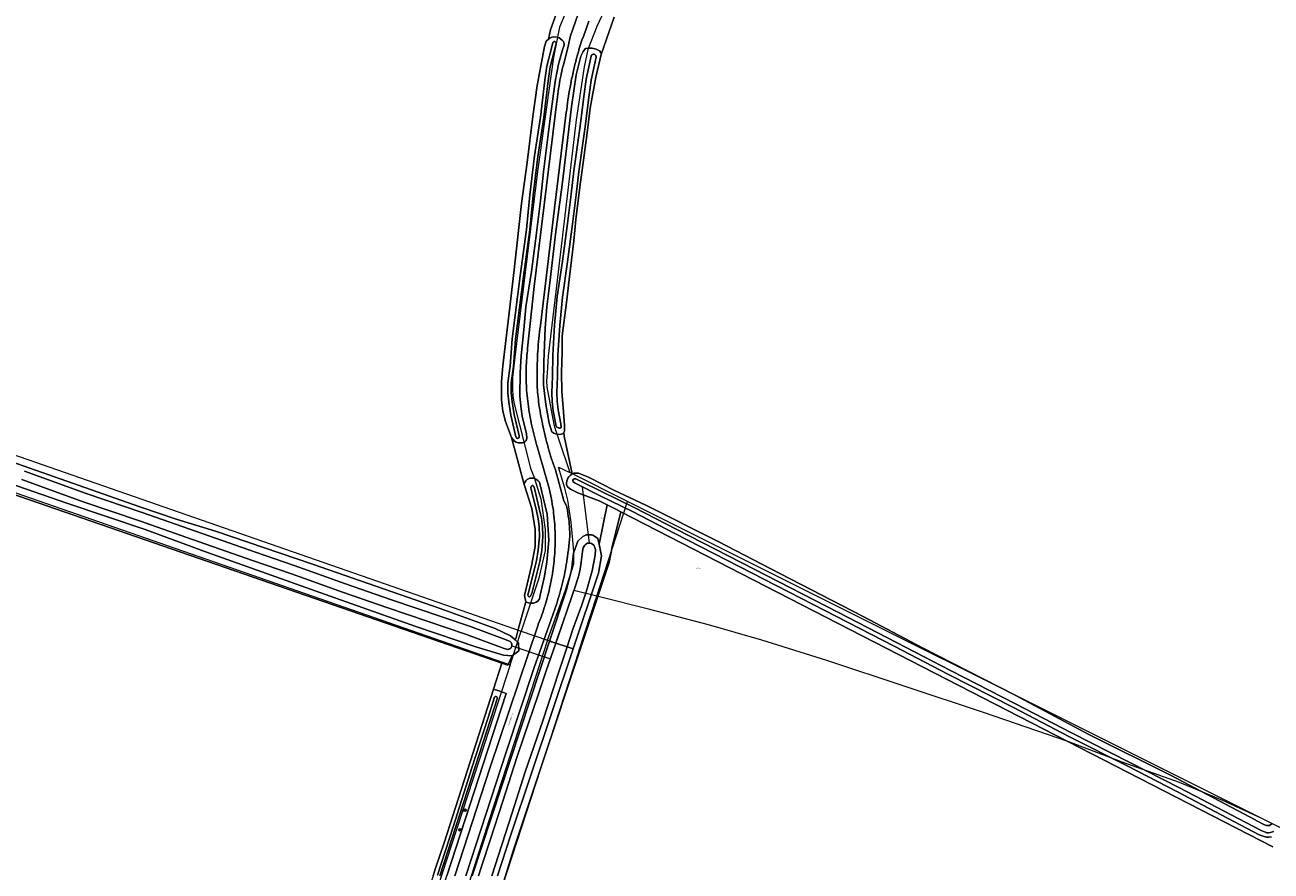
# Model space of a CAD drawing. Header units: metres. Extents: x 250001 to 257773, y 598992 to 609118.
# Tile 225 of 256: x 252015 to 252382, y 602719 to 602969. Entities that reach past the tile are written whole.
import ezdxf
from ezdxf.enums import TextEntityAlignment as Align
from ezdxf.lldxf.tags import DXFTag

# ---------------------------------------------------------------- set-up
doc = ezdxf.new("R2010")
doc.units = ezdxf.units.M
for name, color, linetype, lineweight in [('B-WE-GR-BOOM-S', 252, 'Continuous', 25), ('B-WE-GR-BOUWLAND-GV', 252, 'Continuous', 13), ('B-WE-GR-GRAS-GV', 252, 'Continuous', 13), ('B-WE-GR-GROENVOORZIENING-GV', 252, 'Continuous', 18), ('B-WE-KG-GRENS_PERCEEL-G', 150, 'KG-PERCEEL', 18), ('B-WE-KG-GRENS_PERCEEL-S', 150, 'Continuous', 25), ('B-WE-KW-KUNSTWERK_DUIKER-G', 252, 'Continuous', 18), ('B-WE-OG-TOPOGRAFIE-T18', 2, 'Continuous', 18), ('B-WE-OG-WATER-GV', 252, 'Continuous', 18), ('B-WE-OG-WATER_SLOOT-GV', 252, 'Continuous', 18), ('B-WE-VH-VERHARDING_GESLOTEN-GV', 252, 'Continuous', 18), ('X-XX-AL-REFERENTIE-G', 7, 'Continuous', 18)]:
    doc.layers.add(name, color=color, linetype=linetype, lineweight=lineweight)
doc.styles.add('NLCS-ISO', font='NLCS-ISO.ttf')
doc.styles.add('NLCS-ISO-ANNOTATIEF-T18', font='NLCS-ISO.ttf', dxfattribs={"height": 1.8})
doc.styles.get("Standard").update_dxf_attribs({"font": 'NLCS-ISO.ttf'})
tags = doc.linetypes.add('KG-PERCEEL', pattern='A,5.5,-2,["P",Standard,S=1.8,R=0,X=-0.5,Y=-0.9],-2,5.5,-2,[5,NLCS.SHX,S=0.75,R=0,X=0,Y=0],-2', length=19).pattern_tags.tags
tags[6] = DXFTag(74, 10)

# ---------------------------------------------------------------- blocks, each defined once
blk = doc.blocks.new('SKG-PERCEELNUMMER-SO')
at = {"style": 'NLCS-ISO', "oblique": 10, "flags": 1}
blk.add_attdef('GEMEENTECODE', text='', height=1.8, dxfattribs=at).set_placement((0, 2.6), align=Align.MIDDLE_CENTER)
at = {"style": 'NLCS-ISO', "oblique": 10}
blk.add_attdef('SECTIE', text='', height=1.8, dxfattribs=at).set_placement((-0.5, 0), align=Align.MIDDLE_RIGHT)
blk.add_attdef('PERCEELNUMMER', text='', height=1.8, dxfattribs=at).set_placement((0.5, 0), align=Align.MIDDLE_LEFT)
blk = doc.blocks.new('BS2021-132-Xref-KAD-20210617')
at = {"layer": 'B-WE-KG-GRENS_PERCEEL-G', "flags": 128}
for points in [[(252337.227, 603274.943), (252332.045, 603260.749), (252329.126, 603252.789), (252322.466, 603230.387), (252323.4, 603221.618), (252316.671, 603208.5), (252310.703, 603196.812), (252307.625, 603190.562), (252285.359, 603151.062), (252281.609, 603144.062), (252271.296, 603126.5), (252256.218, 603099.062), (252253.546, 603094.625), (252250.218, 603089), (252228.75, 603051.375), (252223.046, 603041.25), (252216.156, 603028.937), (252203.484, 603006.125), (252190.562, 602983.125), (252188.078, 602978.312), (252185.515, 602972.687), (252183.453, 602968.25), (252180.796, 602961.5), (252179.781, 602956.375), (252177.406, 602940.687), (252169.093, 602871), (252168.796, 602865.937), (252168.671, 602863.687), (252168.734, 602861.937), (252170.765, 602850.812), (252171.205, 602849.482), (252172.234, 602846.25), (252175.486, 602836.584)], [(252315.558, 603243.759), (252315.246, 603238.606), (252313.953, 603231.946), (252307.697, 603210.564), (252304.734, 603203.062), (252252.747, 603109.473), (252251.605, 603110.186), (252245.375, 603099.431), (252219.73, 603054.072), (252189.171, 603000), (252186.703, 602995.562), (252181.25, 602985.625), (252177.031, 602978.25), (252175.296, 602974.875), (252172.5, 602968.062), (252170.734, 602959.187), (252166.015, 602925.437), (252159.265, 602870.687), (252158.593, 602864.687), (252158.578, 602861.312), (252158.687, 602859.187), (252159.14, 602856.874), (252163.937, 602837.937), (252164.906, 602835.437), (252167, 602828.812), (252168.25, 602819.812), (252168.234, 602813.625), (252166.359, 602805.437), (252161.2, 602789.788)], [(251837.978, 602902.21), (252161.2, 602789.788)], [(251937.896, 602856.349), (252157.934, 602779.805)], [(252168.925, 602787.102), (252174.234, 602801.875), (252176.704, 602809.695), (252176.673, 602813.403), (252175.906, 602822), (252174.953, 602828.437), (252174.062, 602832), (252172.185, 602838.235), (252175.486, 602836.584)], [(252192.556, 602828.047), (252175.486, 602836.584)], [(252183.461, 602800.101), (252192.556, 602828.047)], [(252379.515, 602734.552), (252192.556, 602828.047)], [(252183.461, 602800.101), (252176.677, 602801.797), (252171.328, 602786.266), (252168.925, 602787.102)], [(252178.183, 602783.881), (252183.461, 602800.101)], [(252379.515, 602734.552), (252368.24, 602739.814), (252355.461, 602745.075), (252338.548, 602751.089), (252322.763, 602757.103), (252297.58, 602765.747), (252251.352, 602781.157), (252232.183, 602787.171), (252216.397, 602791.681), (252199.108, 602796.191), (252183.461, 602800.101)], [(252157.934, 602779.805), (252161.2, 602789.788)], [(252161.2, 602789.788), (252168.925, 602787.102)], [(252168.925, 602787.102), (252151.689, 602734.133), (252121.241, 602638.589), (252092.945, 602542.676), (252065.226, 602446.594), (252038.689, 602355.312), (252031.204, 602326.813)], [(252178.183, 602783.881), (252134.334, 602649.139), (252051.45, 602366.106), (252045.177, 602342.222)], [(252157.934, 602779.805), (252151.703, 602760.75), (252140.64, 602726.75), (252133.859, 602705.875), (252128.281, 602688.312), (252125.906, 602680.875), (252120.14, 602663.187), (252117.265, 602653.187), (252112.281, 602636), (252102.312, 602602), (252090.343, 602561.25), (252084.781, 602542.187), (252079.125, 602522.75), (252077.578, 602517.875), (252072.968, 602501.687), (252063.046, 602468.625), (252051.812, 602431.312), (252051.484, 602430.187), (252043.671, 602404.5), (252036.125, 602377.5), (252029.906, 602356.187), (252027.343, 602347), (252025.828, 602341.812), (252023.546, 602337), (252020.061, 602333.062), (252019.217, 602332.489)], [(252385.382, 602731.618), (252379.515, 602734.552)]]:
    blk.add_lwpolyline(points, dxfattribs=at)
at = {"layer": 'B-WE-KG-GRENS_PERCEEL-S', "xscale": 0.2, "yscale": 0.2, "zscale": 0.2}
for p, values in [((252185.03, 602823.164), {'PERCEELNUMMER': '97', 'SECTIE': 'M'}), ((252213.306, 602808.3), {'PERCEELNUMMER': '88', 'SECTIE': 'M'})]:
    blk.add_blockref('SKG-PERCEELNUMMER-SO', p, dxfattribs=at).add_auto_attribs(values)
blk = doc.blocks.new('SGR-BOOM_01-SO')
at = {"linetype": 'ByBlock', "lineweight": 18}
h = blk.add_hatch(color=0, dxfattribs=at)
h.dxf.hatch_style = 1
edge = h.paths.add_edge_path()
edge.add_arc((0, 0), 0.25, 0, 360)
at = {"color": 0, "linetype": 'ByBlock', "lineweight": 18}
for radius in [2, 0.25]:
    blk.add_circle((0, 0), radius, dxfattribs=at)
blk = doc.blocks.new('BS2021-132-Xref-BGT-GRIJS-20210617-aangepast')
at = {"layer": 'B-WE-GR-BOUWLAND-GV', "flags": 128}
for points in [[(252188.644, 602970.985), (252184.729, 602960.019), (252183.179, 602953.296), (252181.525, 602944.105), (252180.494, 602936.057), (252178.466, 602920.827), (252177.273, 602911.251), (252176.679, 602904.953), (252175.324, 602893.59), (252174.511, 602886.813), (252173.3, 602876.979), (252173.219, 602872.155), (252173.104, 602866.19), (252173.117, 602860.538), (252173.701, 602854.537), (252173.986, 602850.524), (252173.989, 602849.438), (252173.972, 602848.849), (252173.898, 602848.646), (252173.74, 602848.438), (252173.884, 602847.299), (252176.218, 602836.225), (252176.656, 602836.426), (252177.228, 602836.427), (252178.037, 602836.429), (252181.021, 602835.24), (252188.696, 602831.298), (252197.971, 602826.939), (252219.272, 602816.29), (252237.505, 602806.797), (252262.045, 602794.133), (252279.553, 602784.89), (252306.758, 602770.986), (252328.685, 602759.244), (252352.921, 602747.169), (252377.968, 602733.951), (252378.017, 602733.927), (252380.52, 602732.591), (252381.074, 602732.411), (252381.497, 602732.396), (252381.939, 602732.455), (252382.653, 602732.921)], [(252001.568, 602842.991), (252048.627, 602826.481), (252059.39, 602822.8), (252070.919, 602819.291), (252099.587, 602809.523), (252137.219, 602796.518), (252153.451, 602790.618), (252157.969, 602788.395), (252159.39, 602787.212), (252159.656, 602787.958), (252160.309, 602790.313), (252162.563, 602798.446), (252162.117, 602800.355), (252164.176, 602809.106), (252165.292, 602814.769), (252165.292, 602819.745), (252164.262, 602826.008), (252162.041, 602833.033), (252158.281, 602846.9), (252156.551, 602851.633), (252155.738, 602854.686), (252155.395, 602858.06), (252155.382, 602863.499), (252155.724, 602868.133), (252157.582, 602883.729), (252159.098, 602896.458), (252161.28, 602916.054), (252162.948, 602928.161), (252164.629, 602941.696), (252165.867, 602950.864), (252168.024, 602962.352), (252168.524, 602963.948), (252169.235, 602964.5), (252169.806, 602967.24), (252172.848, 602975.713)], [(252135.17, 602717.571), (252135.901, 602719.842), (252138.486, 602727.311), (252153.016, 602772.691), (252155.487, 602780.331), (252000, 602834.074)], [(252382.984, 602726.078), (252190.586, 602825.051), (252188.012, 602814.696), (252187.165, 602810.039), (252158.802, 602724.949), (252130.015, 602631.392)]]:
    blk.add_lwpolyline(points, dxfattribs=at)
at = {"layer": 'B-WE-GR-GRAS-GV', "flags": 128}
blk.add_lwpolyline([(252130.015, 602631.392), (252158.802, 602724.949), (252187.165, 602810.039), (252188.012, 602814.696), (252190.586, 602825.051), (252188.917, 602825.91), (252186.561, 602827.091), (252184.203, 602815.445), (252184.907, 602811.99), (252184.022, 602806.916), (252176.519, 602784.547), (252158.008, 602729.36), (252154.227, 602717.571)], dxfattribs=at)
at = {"layer": 'B-WE-GR-GROENVOORZIENING-GV', "flags": 128}
for points in [[(252146.73, 602717.571), (252169.563, 602786.84), (252174.462, 602801.702), (252175.991, 602807.828), (252176.559, 602812.81), (252177.869, 602816.313), (252179.326, 602817.76), (252180.352, 602818.217), (252181.178, 602818.252), (252181.919, 602818.187), (252182.324, 602818.07), (252183.049, 602817.65), (252183.741, 602817.096), (252184.203, 602815.445), (252186.561, 602827.091), (252184.205, 602828.273), (252177.899, 602830.617), (252175.689, 602831.673), (252174.812, 602832.429), (252174.557, 602833.086), (252174.539, 602833.692), (252174.723, 602834.366), (252174.94, 602834.99), (252175.243, 602835.361), (252175.579, 602835.733), (252176.067, 602836.155), (252176.218, 602836.225), (252173.884, 602847.299), (252173.74, 602848.438), (252173.66, 602848.333), (252173.403, 602848.056), (252172.98, 602847.889), (252172.464, 602847.87), (252171.893, 602847.905), (252171.341, 602848.051), (252170.843, 602848.216), (252170.198, 602848.619), (252169.419, 602851.158), (252168.486, 602856.679), (252167.718, 602862.459), (252167.887, 602869.234), (252168.287, 602879.214), (252168.715, 602885.53), (252169.583, 602892.602), (252171.336, 602906.948), (252173.217, 602921.552), (252176.019, 602944.571), (252177.397, 602954.038), (252178.802, 602959.454), (252179.443, 602960.891), (252180.104, 602961.721), (252180.95, 602961.907), (252182.074, 602961.855), (252183.271, 602961.6), (252184.229, 602961.105), (252184.636, 602960.553), (252184.729, 602960.019), (252188.644, 602970.985)], [(252181.117, 602969.84), (252179.568, 602965.27), (252179.065, 602964.245), (252178.863, 602963.597), (252178.579, 602962.664), (252178.303, 602961.73), (252178.035, 602960.793), (252177.774, 602959.854), (252177.521, 602958.913), (252177.276, 602957.969), (252177.038, 602957.024), (252176.808, 602956.077), (252176.587, 602955.128), (252176.372, 602954.177), (252176.166, 602953.225), (252176.156, 602953.179), (252175.964, 602952.244), (252175.78, 602951.308), (252175.604, 602950.371), (252175.435, 602949.432), (252175.275, 602948.492), (252175.122, 602947.55), (252174.977, 602946.607), (252174.84, 602945.663), (252174.711, 602944.718), (252174.59, 602943.771), (252174.477, 602942.824), (252171.017, 602914.681), (252166.835, 602879.971), (252166.823, 602879.881), (252166.703, 602878.955), (252166.59, 602878.027), (252166.486, 602877.099), (252166.389, 602876.17), (252166.301, 602875.24), (252166.221, 602874.309), (252166.148, 602873.378), (252166.084, 602872.446), (252166.027, 602871.513), (252165.978, 602870.58), (252165.938, 602869.647), (252165.905, 602868.713), (252165.881, 602867.78), (252165.864, 602866.845), (252165.855, 602865.911), (252165.855, 602864.977), (252165.862, 602864.043), (252165.878, 602863.109), (252165.901, 602862.175), (252165.925, 602861.731), (252165.971, 602861.017), (252166.024, 602860.304), (252166.085, 602859.591), (252166.155, 602858.879), (252166.232, 602858.168), (252166.317, 602857.458), (252166.41, 602856.748), (252166.512, 602856.04), (252166.621, 602855.333), (252166.738, 602854.628), (252166.862, 602853.923), (252166.995, 602853.22), (252167.135, 602852.519), (252167.284, 602851.819), (252167.44, 602851.121), (252167.496, 602850.841), (252167.672, 602849.984), (252167.857, 602849.128), (252168.049, 602848.275), (252168.249, 602847.422), (252168.457, 602846.572), (252168.673, 602845.724), (252168.896, 602844.878), (252169.127, 602844.034), (252169.366, 602843.191), (252169.612, 602842.352), (252169.866, 602841.514), (252170.128, 602840.679), (252170.397, 602839.846), (252170.674, 602839.016), (252170.959, 602838.188), (252171.251, 602837.363), (252173.743, 602828.277), (252174.589, 602826.604), (252174.637, 602826.336), (252174.785, 602825.473), (252174.925, 602824.609), (252175.058, 602823.743), (252175.182, 602822.877), (252175.299, 602822.009), (252175.307, 602821.927), (252175.36, 602821.36), (252175.405, 602820.793), (252175.442, 602820.225), (252175.47, 602819.656), (252175.491, 602819.087), (252175.504, 602818.518), (252175.509, 602817.949), (252175.404, 602816.756), (252175.322, 602815.944), (252175.207, 602814.883), (252175.085, 602813.824), (252174.955, 602812.766), (252174.816, 602811.708), (252174.67, 602810.652), (252174.612, 602810.277), (252174.485, 602809.494), (252174.351, 602808.713), (252174.209, 602807.933), (252174.058, 602807.155), (252173.9, 602806.378), (252173.734, 602805.603), (252173.56, 602804.83), (252173.379, 602804.058), (252173.19, 602803.289), (252172.992, 602802.521), (252172.788, 602801.755), (252172.575, 602800.992), (252172.355, 602800.23), (252172.127, 602799.471), (252171.891, 602798.714), (252171.648, 602797.96), (252164.982, 602779.034), (252156.753, 602754.102), (252144.806, 602717.571)], [(252141.544, 602717.571), (252151.902, 602749.315), (252166.152, 602791.644), (252166.225, 602791.823), (252166.499, 602792.513), (252166.766, 602793.205), (252167.025, 602793.9), (252167.277, 602794.598), (252167.522, 602795.298), (252167.758, 602796.001), (252167.988, 602796.707), (252168.209, 602797.415), (252168.423, 602798.125), (252168.629, 602798.838), (252168.828, 602799.553), (252169.019, 602800.27), (252169.202, 602800.989), (252169.377, 602801.709), (252169.545, 602802.432), (252169.705, 602803.157), (252169.856, 602803.883), (252170.001, 602804.611), (252170.137, 602805.34), (252170.265, 602806.071), (252170.386, 602806.803), (252170.498, 602807.536), (252170.603, 602808.27), (252170.7, 602809.006), (252170.788, 602809.742), (252170.869, 602810.48), (252170.942, 602811.218), (252171.007, 602811.957), (252171.064, 602812.697), (252171.066, 602812.726), (252171.109, 602813.446), (252171.143, 602814.166), (252171.17, 602814.887), (252171.189, 602815.608), (252171.199, 602816.33), (252171.202, 602817.051), (252171.197, 602817.772), (252171.183, 602818.494), (252171.162, 602819.215), (252171.133, 602819.935), (252171.096, 602820.656), (252171.05, 602821.376), (252170.997, 602822.095), (252170.936, 602822.814), (252170.903, 602823.159), (252170.829, 602823.869), (252170.746, 602824.578), (252170.656, 602825.286), (252170.558, 602825.992), (252170.452, 602826.698), (252170.339, 602827.402), (252170.217, 602828.105), (252170.087, 602828.807), (252169.95, 602829.507), (252169.804, 602830.205), (252169.651, 602830.902), (252169.49, 602831.597), (252169.322, 602832.291), (252169.145, 602832.982), (252168.961, 602833.671), (252168.769, 602834.358), (252168.569, 602835.043), (252168.362, 602835.726), (252165.857, 602844.285), (252165.695, 602844.848), (252165.474, 602845.637), (252165.262, 602846.428), (252165.057, 602847.221), (252164.859, 602848.016), (252164.67, 602848.812), (252164.488, 602849.611), (252164.315, 602850.411), (252164.148, 602851.214), (252163.99, 602852.017), (252163.84, 602852.822), (252163.698, 602853.629), (252163.563, 602854.437), (252163.437, 602855.246), (252163.318, 602856.057), (252163.207, 602856.868), (252163.104, 602857.681), (252163.009, 602858.494), (252162.922, 602859.309), (252162.843, 602860.124), (252162.772, 602860.94), (252162.736, 602861.509), (252162.698, 602862.247), (252162.666, 602862.985), (252162.644, 602863.724), (252162.628, 602864.463), (252162.622, 602865.202), (252162.622, 602865.941), (252162.631, 602866.68), (252162.648, 602867.419), (252162.674, 602868.158), (252162.707, 602868.896), (252162.747, 602869.634), (252162.796, 602870.372), (252162.853, 602871.109), (252162.918, 602871.845), (252162.991, 602872.58), (252163.072, 602873.315), (252165.003, 602891.489), (252171.716, 602946.144), (252171.772, 602946.653), (252171.87, 602947.475), (252171.975, 602948.297), (252172.088, 602949.117), (252172.209, 602949.936), (252172.338, 602950.754), (252172.475, 602951.571), (252172.62, 602952.387), (252172.773, 602953.201), (252172.933, 602954.013), (252172.999, 602954.323), (252173.149, 602954.992), (252173.306, 602955.659), (252173.472, 602956.324), (252173.644, 602956.988), (252173.825, 602957.649), (252175.165, 602962.887), (252175.64, 602965.232), (252177.94, 602971.953)], [(252172.848, 602975.713), (252169.806, 602967.24), (252169.235, 602964.5), (252169.63, 602964.806), (252170.25, 602965.093), (252170.821, 602965.195), (252171.744, 602965.097), (252172.399, 602964.93), (252173.291, 602964.261), (252173.644, 602963.791), (252173.814, 602963.104), (252173.815, 602962.751), (252173.398, 602961.323), (252172.149, 602957.09), (252171.17, 602952.035), (252169.618, 602940.347), (252167.789, 602925.335), (252166.851, 602916.755), (252165.401, 602905), (252164.162, 602895.898), (252162.524, 602885.537), (252161.902, 602878.686), (252161.13, 602871.063), (252160.822, 602866.076), (252160.788, 602859.21), (252161.029, 602856.223), (252161.456, 602853.269), (252162.71, 602848.034), (252162.881, 602846.742), (252162.731, 602846.221), (252162.547, 602845.935), (252162.262, 602845.633), (252161.927, 602845.514), (252161.524, 602845.396), (252160.752, 602845.327), (252160.299, 602845.326), (252159.727, 602845.576), (252159.206, 602845.911), (252158.281, 602846.9), (252162.041, 602833.033), (252162.155, 602833.534), (252162.327, 602833.9), (252162.519, 602834.17), (252162.961, 602834.556), (252163.768, 602834.942), (252164.269, 602834.963), (252164.788, 602834.964), (252165.173, 602834.849), (252165.443, 602834.657), (252166.041, 602834.255), (252166.558, 602833.763), (252168.873, 602824.271), (252169.339, 602816.615), (252168.712, 602810.149), (252167.934, 602805.49), (252166.791, 602800.427), (252166.524, 602799.31), (252166.083, 602798.655), (252165.564, 602798.307), (252164.776, 602798.055), (252163.948, 602798.053), (252163.294, 602798.167), (252162.697, 602798.358), (252162.563, 602798.446), (252160.309, 602790.313), (252159.656, 602787.958), (252159.39, 602787.212), (252160.406, 602786.367), (252160.429, 602784.022), (252158.536, 602782.463), (252157.274, 602779.713), (252155.487, 602780.331), (252153.016, 602772.691), (252154.525, 602772.167), (252156.738, 602771.398), (252139.274, 602717.571)], [(252000, 602834.074), (252155.487, 602780.331), (252157.274, 602779.713), (252158.536, 602782.463), (252155.909, 602782.695), (252148.071, 602785.092), (252130.056, 602791.189), (252104.808, 602800.081), (252068.635, 602813.048), (252050.205, 602819.771), (252027.114, 602827.531), (252000, 602836.918)]]:
    blk.add_lwpolyline(points, dxfattribs=at)
at = {"layer": 'B-WE-KW-KUNSTWERK_DUIKER-G', "flags": 128}
for points in [[(252179.134, 602832.43), (252181.223, 602815.768)], [(252158.415, 602785.494), (252169.782, 602781.583)]]:
    blk.add_lwpolyline(points, dxfattribs=at)
at = {"layer": 'B-WE-OG-WATER-GV', "flags": 128}
for points in [[(252383.129, 602730.613), (252382.319, 602730.391), (252381.693, 602730.279), (252381.251, 602730.278), (252380.496, 602730.515), (252379.483, 602730.9), (252355.409, 602743.493), (252340.737, 602751.064), (252323.559, 602759.733), (252307.08, 602768.367), (252287.855, 602778.136), (252271.874, 602786.477), (252254.769, 602795.312), (252229.959, 602808.07), (252207.121, 602819.746), (252194.55, 602826.29), (252185.058, 602830.908), (252178.312, 602834.298), (252177.31, 602834.719), (252176.841, 602834.737), (252176.574, 602834.598), (252176.4, 602834.395), (252176.382, 602834.211), (252176.539, 602833.824), (252176.917, 602833.577), (252177.728, 602833.137), (252184.482, 602829.742), (252193.966, 602825.128), (252206.525, 602818.59), (252229.366, 602806.913), (252254.173, 602794.157), (252271.275, 602785.323), (252287.26, 602776.981), (252306.484, 602767.212), (252322.964, 602758.577), (252340.146, 602749.906), (252354.81, 602742.34), (252378.949, 602729.712), (252380.07, 602729.286), (252381.053, 602728.977), (252381.81, 602728.979), (252382.607, 602729.121)], [(252013.785, 602834.567), (252031.908, 602827.969), (252048.508, 602822.31), (252064.166, 602816.823), (252081.903, 602810.667), (252093.362, 602806.748), (252108.423, 602801.279), (252121.788, 602796.652), (252145.071, 602788.796), (252156.186, 602784.656), (252157.243, 602784.381), (252157.323, 602784.391), (252157.465, 602784.422), (252157.602, 602784.468), (252157.734, 602784.53), (252157.858, 602784.605), (252157.973, 602784.694), (252158.078, 602784.795), (252158.171, 602784.906), (252158.251, 602785.027), (252158.318, 602785.157), (252158.369, 602785.292), (252158.406, 602785.433), (252158.427, 602785.577), (252158.432, 602785.722), (252158.421, 602785.867), (252158.394, 602786.01), (252158.351, 602786.148), (252158.294, 602786.282), (252158.222, 602786.408), (252158.137, 602786.526), (252158.04, 602786.633), (252157.931, 602786.73), (252156.736, 602787.266), (252145.876, 602791.269), (252122.629, 602799.113), (252109.292, 602803.729), (252094.226, 602809.2), (252082.75, 602813.125), (252065.022, 602819.278), (252049.358, 602824.768), (252032.772, 602830.421), (252014.651, 602837.018)], [(252152.522, 602717.571), (252158.469, 602736.118), (252162.316, 602748.223), (252167.555, 602763.295), (252172.307, 602777.744), (252174.723, 602785.139), (252171.388, 602786.238), (252168.466, 602777.769), (252166.123, 602770.722), (252162.006, 602758.903), (252159.931, 602752.496), (252155.732, 602739.566), (252152.102, 602728.354), (252149.442, 602720.346), (252148.545, 602717.571)], [(252137.168, 602717.571), (252145.323, 602742.764), (252151.14, 602760.631), (252154.135, 602770.098), (252154.129, 602770.129), (252154.1, 602770.21), (252154.058, 602770.285), (252154.002, 602770.351), (252153.935, 602770.406), (252153.859, 602770.447), (252153.777, 602770.474), (252153.691, 602770.485), (252153.605, 602770.48), (252153.521, 602770.459), (252153.442, 602770.424), (252153.372, 602770.374), (252153.312, 602770.312), (252153.264, 602770.24), (252153.23, 602770.161), (252153.211, 602770.076), (252153.208, 602769.99), (252151.402, 602764.34), (252146.564, 602749.458), (252141.157, 602732.285), (252136.46, 602717.732)]]:
    blk.add_lwpolyline(points, dxfattribs=at)
for points in [[(252171.067, 602963.786), (252170.975, 602963.797), (252170.883, 602963.791), (252170.793, 602963.769), (252170.709, 602963.732), (252170.632, 602963.681), (252170.565, 602963.618), (252170.51, 602963.544), (252170.377, 602963.04), (252168.75, 602956.571), (252168.163, 602952.378), (252166.829, 602941.486), (252165.109, 602930.066), (252163.704, 602918.551), (252162.771, 602908.368), (252160.858, 602894.616), (252158.478, 602876.096), (252157.876, 602867.986), (252157.244, 602863.095), (252157.251, 602860.16), (252157.532, 602857.39), (252158.071, 602853.513), (252159.607, 602847.157), (252159.621, 602847.068), (252159.651, 602846.983), (252159.695, 602846.905), (252159.752, 602846.836), (252159.821, 602846.778), (252159.899, 602846.733), (252159.983, 602846.703), (252160.072, 602846.688), (252160.162, 602846.689), (252160.25, 602846.706), (252160.334, 602846.738), (252160.41, 602846.785), (252160.478, 602846.844), (252160.533, 602846.915), (252160.576, 602846.994), (252160.598, 602847.058), (252160.579, 602847.391), (252159.054, 602853.7), (252158.525, 602857.51), (252158.25, 602860.212), (252158.244, 602863.032), (252158.871, 602867.885), (252159.474, 602875.995), (252161.849, 602894.483), (252163.765, 602908.253), (252164.699, 602918.445), (252166.1, 602929.931), (252167.82, 602941.35), (252169.155, 602952.248), (252169.733, 602956.379), (252171.347, 602962.796), (252171.484, 602963.378), (252171.467, 602963.439), (252171.429, 602963.523), (252171.377, 602963.6), (252171.313, 602963.666), (252171.238, 602963.72), (252171.155, 602963.761)], [(252182.61, 602960.064), (252182.5, 602960.07), (252182.391, 602960.06), (252182.285, 602960.034), (252182.183, 602959.994), (252182.089, 602959.938), (252182.003, 602959.87), (252181.929, 602959.79), (252181.866, 602959.7), (252181.818, 602959.602), (252181.784, 602959.497), (252180.364, 602952.701), (252179.748, 602948.244), (252178.445, 602938.152), (252176.669, 602925.647), (252175.912, 602918.741), (252174.808, 602910.085), (252173.324, 602899.017), (252171.819, 602888.556), (252171.029, 602880.122), (252170.478, 602871.265), (252170.363, 602864.987), (252170.208, 602860.273), (252170.288, 602857.586), (252170.607, 602854.862), (252171.371, 602850.739), (252171.392, 602850.608), (252171.428, 602850.481), (252171.479, 602850.359), (252171.544, 602850.243), (252171.623, 602850.137), (252171.714, 602850.04), (252171.816, 602849.956), (252171.927, 602849.884), (252172.046, 602849.826), (252172.172, 602849.783), (252172.301, 602849.755), (252172.433, 602849.744), (252172.566, 602849.748), (252172.697, 602849.768), (252172.824, 602849.803), (252172.947, 602849.854), (252172.957, 602849.859), (252172.846, 602851.013), (252172.091, 602855.086), (252171.786, 602857.695), (252171.709, 602860.271), (252171.863, 602864.949), (252171.977, 602871.205), (252172.524, 602880.006), (252173.31, 602888.379), (252174.81, 602898.81), (252176.296, 602909.891), (252177.401, 602918.564), (252178.158, 602925.459), (252179.932, 602937.95), (252181.235, 602948.045), (252181.843, 602952.444), (252183.253, 602959.19), (252183.254, 602959.197), (252183.264, 602959.306), (252183.258, 602959.415), (252183.236, 602959.523), (252183.199, 602959.626), (252183.147, 602959.722), (252183.082, 602959.81), (252183.004, 602959.887), (252182.916, 602959.953), (252182.82, 602960.005), (252182.717, 602960.042)], [(252164.662, 602832.704), (252164.578, 602832.74), (252164.445, 602832.74), (252164.289, 602832.655), (252164.169, 602832.559), (252164.085, 602832.45), (252163.989, 602832.173), (252164.123, 602831.619), (252165.541, 602825.811), (252166.144, 602822.945), (252166.437, 602820.713), (252166.56, 602817.731), (252166.222, 602813.727), (252165.729, 602810.589), (252163.326, 602801.193), (252163.159, 602800.506), (252163.159, 602800.398), (252163.341, 602800.012), (252163.666, 602799.905), (252163.738, 602799.941), (252163.894, 602800.098), (252163.954, 602800.255), (252164.295, 602800.945), (252166.71, 602810.387), (252167.216, 602813.608), (252167.561, 602817.709), (252167.435, 602820.799), (252167.13, 602823.113), (252166.516, 602826.032), (252165.094, 602831.856), (252164.856, 602832.44), (252164.747, 602832.62)], [(252174.723, 602785.139), (252176.422, 602790.337), (252178.951, 602797.25), (252180.457, 602801.701), (252182.128, 602807.618), (252183.044, 602812.169), (252183.108, 602813.887), (252182.819, 602814.746), (252182.566, 602815.132), (252181.941, 602815.62), (252181.486, 602815.77), (252181.25, 602815.77), (252180.745, 602815.735), (252180.206, 602815.447), (252179.937, 602815.194), (252179.736, 602814.856), (252179.468, 602814.35), (252179.251, 602813.289), (252178.904, 602810.171), (252178.572, 602808.065), (252178.155, 602806.295), (252177.269, 602803.463), (252174.842, 602796.264), (252171.863, 602787.615), (252171.388, 602786.238)]]:
    blk.add_lwpolyline(points, close=True, dxfattribs=at)
at = {"layer": 'B-WE-OG-WATER_SLOOT-GV', "flags": 128}
for points in [[(252382.653, 602732.921), (252381.939, 602732.455), (252381.497, 602732.396), (252381.074, 602732.411), (252380.52, 602732.591), (252378.017, 602733.927), (252377.968, 602733.951), (252352.921, 602747.169), (252328.685, 602759.244), (252306.758, 602770.986), (252279.553, 602784.89), (252262.045, 602794.133), (252237.505, 602806.797), (252219.272, 602816.29), (252197.971, 602826.939), (252188.696, 602831.298), (252181.021, 602835.24), (252178.037, 602836.429), (252177.228, 602836.427), (252176.656, 602836.426), (252176.218, 602836.225), (252176.067, 602836.155), (252175.579, 602835.733), (252175.243, 602835.361), (252174.94, 602834.99), (252174.723, 602834.366), (252174.539, 602833.692), (252174.557, 602833.086), (252174.812, 602832.429), (252175.689, 602831.673), (252177.899, 602830.617), (252184.205, 602828.273), (252186.561, 602827.091), (252188.917, 602825.91), (252190.586, 602825.051), (252382.984, 602726.078)], [(252382.607, 602729.121), (252381.81, 602728.979), (252381.053, 602728.977), (252380.07, 602729.286), (252378.949, 602729.712), (252354.81, 602742.34), (252340.146, 602749.906), (252322.964, 602758.577), (252306.484, 602767.212), (252287.26, 602776.981), (252271.275, 602785.323), (252254.173, 602794.157), (252229.366, 602806.913), (252206.525, 602818.59), (252193.966, 602825.128), (252184.482, 602829.742), (252177.728, 602833.137), (252176.917, 602833.577), (252176.539, 602833.824), (252176.382, 602834.211), (252176.4, 602834.395), (252176.574, 602834.598), (252176.841, 602834.737), (252177.31, 602834.719), (252178.312, 602834.298), (252185.058, 602830.908), (252194.55, 602826.29), (252207.121, 602819.746), (252229.959, 602808.07), (252254.769, 602795.312), (252271.874, 602786.477), (252287.855, 602778.136), (252307.08, 602768.367), (252323.559, 602759.733), (252340.737, 602751.064), (252355.409, 602743.493), (252379.483, 602730.9), (252380.496, 602730.515), (252381.251, 602730.278), (252381.693, 602730.279), (252382.319, 602730.391), (252383.129, 602730.613)], [(252000, 602836.918), (252027.114, 602827.531), (252050.205, 602819.771), (252068.635, 602813.048), (252104.808, 602800.081), (252130.056, 602791.189), (252148.071, 602785.092), (252155.909, 602782.695), (252158.536, 602782.463), (252160.429, 602784.022), (252160.406, 602786.367), (252159.39, 602787.212), (252157.969, 602788.395), (252153.451, 602790.618), (252137.219, 602796.518), (252099.587, 602809.523), (252070.919, 602819.291), (252059.39, 602822.8), (252048.627, 602826.481), (252001.568, 602842.991)], [(252014.651, 602837.018), (252032.772, 602830.421), (252049.358, 602824.768), (252065.022, 602819.278), (252082.75, 602813.125), (252094.226, 602809.2), (252109.292, 602803.729), (252122.629, 602799.113), (252145.876, 602791.269), (252156.736, 602787.266), (252157.931, 602786.73), (252158.04, 602786.633), (252158.137, 602786.526), (252158.222, 602786.408), (252158.294, 602786.282), (252158.351, 602786.148), (252158.394, 602786.01), (252158.421, 602785.867), (252158.432, 602785.722), (252158.427, 602785.577), (252158.406, 602785.433), (252158.369, 602785.292), (252158.318, 602785.157), (252158.251, 602785.027), (252158.171, 602784.906), (252158.078, 602784.795), (252157.973, 602784.694), (252157.858, 602784.605), (252157.734, 602784.53), (252157.602, 602784.468), (252157.465, 602784.422), (252157.323, 602784.391), (252157.243, 602784.381), (252156.186, 602784.656), (252145.071, 602788.796), (252121.788, 602796.652), (252108.423, 602801.279), (252093.362, 602806.748), (252081.903, 602810.667), (252064.166, 602816.823), (252048.508, 602822.31), (252031.908, 602827.969), (252013.785, 602834.567)], [(252154.227, 602717.571), (252158.008, 602729.36), (252176.519, 602784.547), (252174.723, 602785.139), (252172.307, 602777.744), (252167.555, 602763.295), (252162.316, 602748.223), (252158.469, 602736.118), (252152.522, 602717.571)], [(252148.545, 602717.571), (252149.442, 602720.346), (252152.102, 602728.354), (252155.732, 602739.566), (252159.931, 602752.496), (252162.006, 602758.903), (252166.123, 602770.722), (252168.466, 602777.769), (252171.388, 602786.238), (252169.563, 602786.84), (252146.73, 602717.571)], [(252136.46, 602717.732), (252141.157, 602732.285), (252146.564, 602749.458), (252151.402, 602764.34), (252153.208, 602769.99), (252153.211, 602770.076), (252153.23, 602770.161), (252153.264, 602770.24), (252153.312, 602770.312), (252153.372, 602770.374), (252153.442, 602770.424), (252153.521, 602770.459), (252153.605, 602770.48), (252153.691, 602770.485), (252153.777, 602770.474), (252153.859, 602770.447), (252153.935, 602770.406), (252154.002, 602770.351), (252154.058, 602770.285), (252154.1, 602770.21), (252154.129, 602770.129), (252154.135, 602770.098), (252151.14, 602760.631), (252145.323, 602742.764), (252137.168, 602717.571)]]:
    blk.add_lwpolyline(points, dxfattribs=at)
for points in [[(252171.744, 602965.097), (252170.821, 602965.195), (252170.25, 602965.093), (252169.63, 602964.806), (252169.235, 602964.5), (252168.524, 602963.948), (252168.024, 602962.352), (252165.867, 602950.864), (252164.629, 602941.696), (252162.948, 602928.161), (252161.28, 602916.054), (252159.098, 602896.458), (252157.582, 602883.729), (252155.724, 602868.133), (252155.382, 602863.499), (252155.395, 602858.06), (252155.738, 602854.686), (252156.551, 602851.633), (252158.281, 602846.9), (252159.206, 602845.911), (252159.727, 602845.576), (252160.299, 602845.326), (252160.752, 602845.327), (252161.524, 602845.396), (252161.927, 602845.514), (252162.262, 602845.633), (252162.547, 602845.935), (252162.731, 602846.221), (252162.881, 602846.742), (252162.71, 602848.034), (252161.456, 602853.269), (252161.029, 602856.223), (252160.788, 602859.21), (252160.822, 602866.076), (252161.13, 602871.063), (252161.902, 602878.686), (252162.524, 602885.537), (252164.162, 602895.898), (252165.401, 602905), (252166.851, 602916.755), (252167.789, 602925.335), (252169.618, 602940.347), (252171.17, 602952.035), (252172.149, 602957.09), (252173.398, 602961.323), (252173.815, 602962.751), (252173.814, 602963.104), (252173.644, 602963.791), (252173.291, 602964.261), (252172.399, 602964.93)], [(252170.883, 602963.791), (252170.975, 602963.797), (252171.067, 602963.786), (252171.155, 602963.761), (252171.238, 602963.72), (252171.313, 602963.666), (252171.377, 602963.6), (252171.429, 602963.523), (252171.467, 602963.439), (252171.484, 602963.378), (252171.347, 602962.796), (252169.733, 602956.379), (252169.155, 602952.248), (252167.82, 602941.35), (252166.1, 602929.931), (252164.699, 602918.445), (252163.765, 602908.253), (252161.849, 602894.483), (252159.474, 602875.995), (252158.871, 602867.885), (252158.244, 602863.032), (252158.25, 602860.212), (252158.525, 602857.51), (252159.054, 602853.7), (252160.579, 602847.391), (252160.598, 602847.058), (252160.576, 602846.994), (252160.533, 602846.915), (252160.478, 602846.844), (252160.41, 602846.785), (252160.334, 602846.738), (252160.25, 602846.706), (252160.162, 602846.689), (252160.072, 602846.688), (252159.983, 602846.703), (252159.899, 602846.733), (252159.821, 602846.778), (252159.752, 602846.836), (252159.695, 602846.905), (252159.651, 602846.983), (252159.621, 602847.068), (252159.607, 602847.157), (252158.071, 602853.513), (252157.532, 602857.39), (252157.251, 602860.16), (252157.244, 602863.095), (252157.876, 602867.986), (252158.478, 602876.096), (252160.858, 602894.616), (252162.771, 602908.368), (252163.704, 602918.551), (252165.109, 602930.066), (252166.829, 602941.486), (252168.163, 602952.378), (252168.75, 602956.571), (252170.377, 602963.04), (252170.51, 602963.544), (252170.565, 602963.618), (252170.632, 602963.681), (252170.709, 602963.732), (252170.793, 602963.769)], [(252182.074, 602961.855), (252180.95, 602961.907), (252180.104, 602961.721), (252179.443, 602960.891), (252178.802, 602959.454), (252177.397, 602954.038), (252176.019, 602944.571), (252173.217, 602921.552), (252171.336, 602906.948), (252169.583, 602892.602), (252168.715, 602885.53), (252168.287, 602879.214), (252167.887, 602869.234), (252167.718, 602862.459), (252168.486, 602856.679), (252169.419, 602851.158), (252170.198, 602848.619), (252170.843, 602848.216), (252171.341, 602848.051), (252171.893, 602847.905), (252172.464, 602847.87), (252172.98, 602847.889), (252173.403, 602848.056), (252173.66, 602848.333), (252173.74, 602848.438), (252173.898, 602848.646), (252173.972, 602848.849), (252173.989, 602849.438), (252173.986, 602850.524), (252173.701, 602854.537), (252173.117, 602860.538), (252173.104, 602866.19), (252173.219, 602872.155), (252173.3, 602876.979), (252174.511, 602886.813), (252175.324, 602893.59), (252176.679, 602904.953), (252177.273, 602911.251), (252178.466, 602920.827), (252180.494, 602936.057), (252181.525, 602944.105), (252183.179, 602953.296), (252184.729, 602960.019), (252184.636, 602960.553), (252184.229, 602961.105), (252183.271, 602961.6)], [(252182.391, 602960.06), (252182.5, 602960.07), (252182.61, 602960.064), (252182.717, 602960.042), (252182.82, 602960.005), (252182.916, 602959.953), (252183.004, 602959.887), (252183.082, 602959.81), (252183.147, 602959.722), (252183.199, 602959.626), (252183.236, 602959.523), (252183.258, 602959.415), (252183.264, 602959.306), (252183.254, 602959.197), (252183.253, 602959.19), (252181.843, 602952.444), (252181.235, 602948.045), (252179.932, 602937.95), (252178.158, 602925.459), (252177.401, 602918.564), (252176.296, 602909.891), (252174.81, 602898.81), (252173.31, 602888.379), (252172.524, 602880.006), (252171.977, 602871.205), (252171.863, 602864.949), (252171.709, 602860.271), (252171.786, 602857.695), (252172.091, 602855.086), (252172.846, 602851.013), (252172.957, 602849.859), (252172.947, 602849.854), (252172.824, 602849.803), (252172.697, 602849.768), (252172.566, 602849.748), (252172.433, 602849.744), (252172.301, 602849.755), (252172.172, 602849.783), (252172.046, 602849.826), (252171.927, 602849.884), (252171.816, 602849.956), (252171.714, 602850.04), (252171.623, 602850.137), (252171.544, 602850.243), (252171.479, 602850.359), (252171.428, 602850.481), (252171.392, 602850.608), (252171.371, 602850.739), (252170.607, 602854.862), (252170.288, 602857.586), (252170.208, 602860.273), (252170.363, 602864.987), (252170.478, 602871.265), (252171.029, 602880.122), (252171.819, 602888.556), (252173.324, 602899.017), (252174.808, 602910.085), (252175.912, 602918.741), (252176.669, 602925.647), (252178.445, 602938.152), (252179.748, 602948.244), (252180.364, 602952.701), (252181.784, 602959.497), (252181.818, 602959.602), (252181.866, 602959.7), (252181.929, 602959.79), (252182.003, 602959.87), (252182.089, 602959.938), (252182.183, 602959.994), (252182.285, 602960.034)], [(252166.558, 602833.763), (252166.041, 602834.255), (252165.443, 602834.657), (252165.173, 602834.849), (252164.788, 602834.964), (252164.269, 602834.963), (252163.768, 602834.942), (252162.961, 602834.556), (252162.519, 602834.17), (252162.327, 602833.9), (252162.155, 602833.534), (252162.041, 602833.033), (252164.262, 602826.008), (252165.292, 602819.745), (252165.292, 602814.769), (252164.176, 602809.106), (252162.117, 602800.355), (252162.563, 602798.446), (252162.697, 602798.358), (252163.294, 602798.167), (252163.948, 602798.053), (252164.776, 602798.055), (252165.564, 602798.307), (252166.083, 602798.655), (252166.524, 602799.31), (252166.791, 602800.427), (252167.934, 602805.49), (252168.712, 602810.149), (252169.339, 602816.615), (252168.873, 602824.271)], [(252163.341, 602800.012), (252163.159, 602800.398), (252163.159, 602800.506), (252163.326, 602801.193), (252165.729, 602810.589), (252166.222, 602813.727), (252166.56, 602817.731), (252166.437, 602820.713), (252166.144, 602822.945), (252165.541, 602825.811), (252164.123, 602831.619), (252163.989, 602832.173), (252164.085, 602832.45), (252164.169, 602832.559), (252164.289, 602832.655), (252164.445, 602832.74), (252164.578, 602832.74), (252164.662, 602832.704), (252164.747, 602832.62), (252164.856, 602832.44), (252165.094, 602831.856), (252166.516, 602826.032), (252167.13, 602823.113), (252167.435, 602820.799), (252167.561, 602817.709), (252167.216, 602813.608), (252166.71, 602810.387), (252164.295, 602800.945), (252163.954, 602800.255), (252163.894, 602800.098), (252163.738, 602799.941), (252163.666, 602799.905)], [(252184.203, 602815.445), (252183.741, 602817.096), (252183.049, 602817.65), (252182.324, 602818.07), (252181.919, 602818.187), (252181.178, 602818.252), (252180.352, 602818.217), (252179.326, 602817.76), (252177.869, 602816.313), (252176.559, 602812.81), (252175.991, 602807.828), (252174.462, 602801.702), (252169.563, 602786.84), (252171.388, 602786.238), (252171.863, 602787.615), (252174.842, 602796.264), (252177.269, 602803.463), (252178.155, 602806.295), (252178.572, 602808.065), (252178.904, 602810.171), (252179.251, 602813.289), (252179.468, 602814.35), (252179.736, 602814.856), (252179.937, 602815.194), (252180.206, 602815.447), (252180.745, 602815.735), (252181.25, 602815.77), (252181.486, 602815.77), (252181.941, 602815.62), (252182.566, 602815.132), (252182.819, 602814.746), (252183.108, 602813.887), (252183.044, 602812.169), (252182.128, 602807.618), (252180.457, 602801.701), (252178.951, 602797.25), (252176.422, 602790.337), (252174.723, 602785.139), (252176.519, 602784.547), (252184.022, 602806.916), (252184.907, 602811.99)], [(252154.525, 602772.167), (252153.016, 602772.691), (252138.486, 602727.311), (252135.901, 602719.842), (252135.17, 602717.571), (252117.775, 602663.523), (252117.862, 602663.282), (252118.451, 602662.403), (252118.862, 602662.122), (252119.943, 602661.608), (252120.847, 602661.563), (252121.27, 602661.635), (252121.609, 602661.882), (252121.937, 602662.329), (252125.038, 602671.937), (252129.034, 602684.74), (252132.893, 602696.569), (252135.8, 602706.865), (252139.274, 602717.571), (252156.738, 602771.398)]]:
    blk.add_lwpolyline(points, close=True, dxfattribs=at)
at = {"layer": 'B-WE-VH-VERHARDING_GESLOTEN-GV', "flags": 128}
for points in [[(252177.94, 602971.953), (252175.64, 602965.232), (252175.165, 602962.887), (252173.825, 602957.649), (252173.644, 602956.988), (252173.472, 602956.324), (252173.306, 602955.659), (252173.149, 602954.992), (252172.999, 602954.323), (252172.933, 602954.013), (252172.773, 602953.201), (252172.62, 602952.387), (252172.475, 602951.571), (252172.338, 602950.754), (252172.209, 602949.936), (252172.088, 602949.117), (252171.975, 602948.297), (252171.87, 602947.475), (252171.772, 602946.653), (252171.716, 602946.144), (252165.003, 602891.489), (252163.072, 602873.315), (252162.991, 602872.58), (252162.918, 602871.845), (252162.853, 602871.109), (252162.796, 602870.372), (252162.747, 602869.634), (252162.707, 602868.896), (252162.674, 602868.158), (252162.648, 602867.419), (252162.631, 602866.68), (252162.622, 602865.941), (252162.622, 602865.202), (252162.628, 602864.463), (252162.644, 602863.724), (252162.666, 602862.985), (252162.698, 602862.247), (252162.736, 602861.509), (252162.772, 602860.94), (252162.843, 602860.124), (252162.922, 602859.309), (252163.009, 602858.494), (252163.104, 602857.681), (252163.207, 602856.868), (252163.318, 602856.057), (252163.437, 602855.246), (252163.563, 602854.437), (252163.698, 602853.629), (252163.84, 602852.822), (252163.99, 602852.017), (252164.148, 602851.214), (252164.315, 602850.411), (252164.488, 602849.611), (252164.67, 602848.812), (252164.859, 602848.016), (252165.057, 602847.221), (252165.262, 602846.428), (252165.474, 602845.637), (252165.695, 602844.848), (252165.857, 602844.285), (252168.362, 602835.726), (252168.569, 602835.043), (252168.769, 602834.358), (252168.961, 602833.671), (252169.145, 602832.982), (252169.322, 602832.291), (252169.49, 602831.597), (252169.651, 602830.902), (252169.804, 602830.205), (252169.95, 602829.507), (252170.087, 602828.807), (252170.217, 602828.105), (252170.339, 602827.402), (252170.452, 602826.698), (252170.558, 602825.992), (252170.656, 602825.286), (252170.746, 602824.578), (252170.829, 602823.869), (252170.903, 602823.159), (252170.936, 602822.814), (252170.997, 602822.095), (252171.05, 602821.376), (252171.096, 602820.656), (252171.133, 602819.935), (252171.162, 602819.215), (252171.183, 602818.494), (252171.197, 602817.772), (252171.202, 602817.051), (252171.199, 602816.33), (252171.189, 602815.608), (252171.17, 602814.887), (252171.143, 602814.166), (252171.109, 602813.446), (252171.066, 602812.726), (252171.064, 602812.697), (252171.007, 602811.957), (252170.942, 602811.218), (252170.869, 602810.48), (252170.788, 602809.742), (252170.7, 602809.006), (252170.603, 602808.27), (252170.498, 602807.536), (252170.386, 602806.803), (252170.265, 602806.071), (252170.137, 602805.34), (252170.001, 602804.611), (252169.856, 602803.883), (252169.705, 602803.157), (252169.545, 602802.432), (252169.377, 602801.709), (252169.202, 602800.989), (252169.019, 602800.27), (252168.828, 602799.553), (252168.629, 602798.838), (252168.423, 602798.125), (252168.209, 602797.415), (252167.988, 602796.707), (252167.758, 602796.001), (252167.522, 602795.298), (252167.277, 602794.598), (252167.025, 602793.9), (252166.766, 602793.205), (252166.499, 602792.513), (252166.225, 602791.823), (252166.152, 602791.644), (252151.902, 602749.315), (252141.544, 602717.571)], [(252144.806, 602717.571), (252156.753, 602754.102), (252164.982, 602779.034), (252171.648, 602797.96), (252171.891, 602798.714), (252172.127, 602799.471), (252172.355, 602800.23), (252172.575, 602800.992), (252172.788, 602801.755), (252172.992, 602802.521), (252173.19, 602803.289), (252173.379, 602804.058), (252173.56, 602804.83), (252173.734, 602805.603), (252173.9, 602806.378), (252174.058, 602807.155), (252174.209, 602807.933), (252174.351, 602808.713), (252174.485, 602809.494), (252174.612, 602810.277), (252174.67, 602810.652), (252174.816, 602811.708), (252174.955, 602812.766), (252175.085, 602813.824), (252175.207, 602814.883), (252175.322, 602815.944), (252175.404, 602816.756), (252175.509, 602817.949), (252175.504, 602818.518), (252175.491, 602819.087), (252175.47, 602819.656), (252175.442, 602820.225), (252175.405, 602820.793), (252175.36, 602821.36), (252175.307, 602821.927), (252175.299, 602822.009), (252175.182, 602822.877), (252175.058, 602823.743), (252174.925, 602824.609), (252174.785, 602825.473), (252174.637, 602826.336), (252174.589, 602826.604), (252173.743, 602828.277), (252171.251, 602837.363), (252170.959, 602838.188), (252170.674, 602839.016), (252170.397, 602839.846), (252170.128, 602840.679), (252169.866, 602841.514), (252169.612, 602842.352), (252169.366, 602843.191), (252169.127, 602844.034), (252168.896, 602844.878), (252168.673, 602845.724), (252168.457, 602846.572), (252168.249, 602847.422), (252168.049, 602848.275), (252167.857, 602849.128), (252167.672, 602849.984), (252167.496, 602850.841), (252167.44, 602851.121), (252167.284, 602851.819), (252167.135, 602852.519), (252166.995, 602853.22), (252166.862, 602853.923), (252166.738, 602854.628), (252166.621, 602855.333), (252166.512, 602856.04), (252166.41, 602856.748), (252166.317, 602857.458), (252166.232, 602858.168), (252166.155, 602858.879), (252166.085, 602859.591), (252166.024, 602860.304), (252165.971, 602861.017), (252165.925, 602861.731), (252165.901, 602862.175), (252165.878, 602863.109), (252165.862, 602864.043), (252165.855, 602864.977), (252165.855, 602865.911), (252165.864, 602866.845), (252165.881, 602867.78), (252165.905, 602868.713), (252165.938, 602869.647), (252165.978, 602870.58), (252166.027, 602871.513), (252166.084, 602872.446), (252166.148, 602873.378), (252166.221, 602874.309), (252166.301, 602875.24), (252166.389, 602876.17), (252166.486, 602877.099), (252166.59, 602878.027), (252166.703, 602878.955), (252166.823, 602879.881), (252166.835, 602879.971), (252171.017, 602914.681), (252174.477, 602942.824), (252174.59, 602943.771), (252174.711, 602944.718), (252174.84, 602945.663), (252174.977, 602946.607), (252175.122, 602947.55), (252175.275, 602948.492), (252175.435, 602949.432), (252175.604, 602950.371), (252175.78, 602951.308), (252175.964, 602952.244), (252176.156, 602953.179), (252176.166, 602953.225), (252176.372, 602954.177), (252176.587, 602955.128), (252176.808, 602956.077), (252177.038, 602957.024), (252177.276, 602957.969), (252177.521, 602958.913), (252177.774, 602959.854), (252178.035, 602960.793), (252178.303, 602961.73), (252178.579, 602962.664), (252178.863, 602963.597), (252179.065, 602964.245), (252179.568, 602965.27), (252181.117, 602969.84)]]:
    blk.add_lwpolyline(points, dxfattribs=at)
at = {"layer": 'B-WE-GR-BOOM-S', "xscale": 0.2, "yscale": 0.2, "zscale": 0.2}
for p in [(252144.54, 602736.919), (252143.194, 602731.114)]:
    blk.add_blockref('SGR-BOOM_01-SO', p, dxfattribs=at)
at = {"layer": 'B-WE-OG-TOPOGRAFIE-T18', "style": 'NLCS-ISO-ANNOTATIEF-T18'}
blk.add_text('Tweehuizerweg', height=0.36, rotation=71.8, dxfattribs=at).set_placement((252158.035, 602763.669), align=Align.MIDDLE)

msp = doc.modelspace()

# ---------------------------------------------------------------- block references
at = {"layer": 'X-XX-AL-REFERENTIE-G'}
for name in ['BS2021-132-Xref-BGT-GRIJS-20210617-aangepast', 'BS2021-132-Xref-KAD-20210617']:
    msp.add_blockref(name, (0, 0), dxfattribs=at)

doc.saveas('drawing.dxf')
